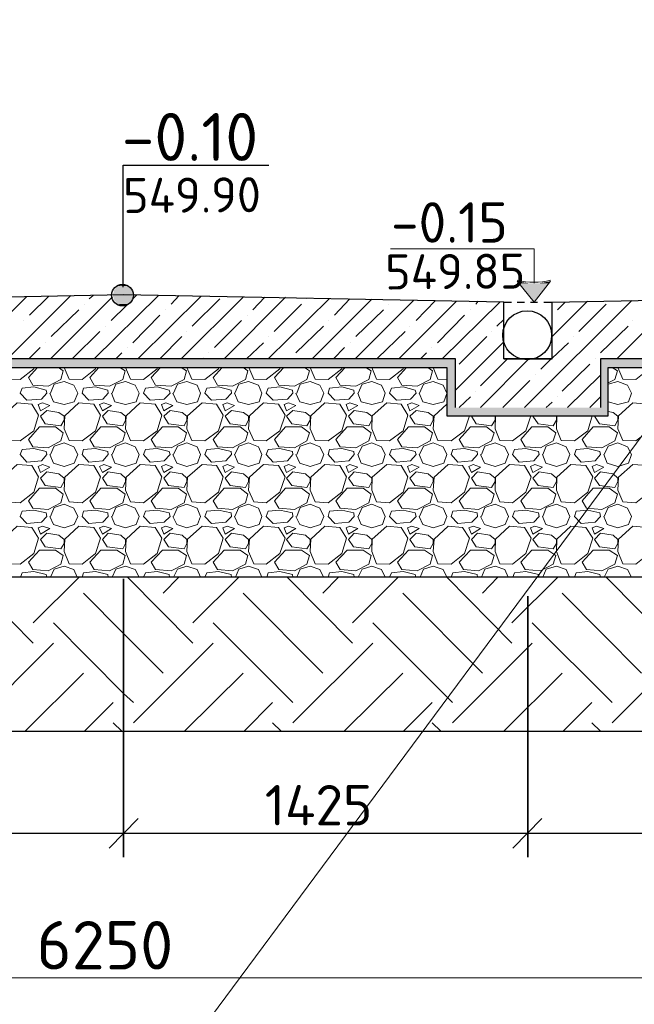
# Model space of a CAD drawing. Header units: millimetres. Extents: x -2765404 to 1548445, y -374876 to 1313256.
# Tile 53 of 77: x 29237 to 33042, y -74366 to -68271. Entities that reach past the tile are written whole.
import ezdxf

# ---------------------------------------------------------------- set-up
doc = ezdxf.new("R2010")
doc.units = ezdxf.units.MM
for name, color, linetype, true_color in [('PDF _.', 7, 'Continuous', 0x259400), ('PDF _PDF _.', 7, 'Continuous', 0xb88800), ('PDF _PDF _0_Ном._пера__4', 7, 'Continuous', 0xb8002c), ('PDF _PDF _EKIPMAN', 7, 'Continuous', 0xdd6c00)]:
    doc.layers.add(name, color=color, linetype=linetype, true_color=true_color)
for name, color, linetype in [('PDF _PDF _0', 7, 'Continuous'), ('PDF _PDF _2D - Общий_Ном._пера__1_Ном._пера__1_Ном._пера__7_Ном._пера__1', 7, 'Continuous'), ('PDF _PDF _nurik', 7, 'Continuous'), ('PDF _PDF _Ось', 5, 'Continuous'), ('PDF _Текст', 7, 'Continuous')]:
    doc.layers.add(name, color=color, linetype=linetype)
doc.styles.add('PDF ISOCPEUR', font='isocpeur.ttf')

msp = doc.modelspace()

# ---------------------------------------------------------------- linework, layer by layer
at = {"layer": 'PDF _.', "color": 7, "lineweight": 18}
for points in [[(29132.3, -70423.3), (29162.2, -70495.2), (29240, -70498.2), (29323.9, -70432.3), (29326.9, -70423.3)], [(29476.5, -70423.3), (29506.5, -70444.3), (29491.5, -70498.2), (29413.7, -70540.1), (29317.9, -70534.1), (29290.9, -70486.2), (29347.8, -70423.3)], [(29512.5, -70423.3), (29542.4, -70495.2), (29623.2, -70498.2), (29707, -70432.3), (29710, -70423.3)], [(29856.7, -70423.3), (29889.7, -70444.3), (29874.7, -70498.2), (29793.9, -70540.1), (29698.1, -70534.1), (29671.1, -70486.2), (29728, -70423.3)], [(29892.7, -70423.3), (29922.6, -70495.2), (30003.4, -70498.2), (30087.2, -70432.3), (30090.2, -70423.3)], [(30236.9, -70423.3), (30269.9, -70444.3), (30254.9, -70498.2), (30174.1, -70540.1), (30078.3, -70534.1), (30051.3, -70486.2), (30108.2, -70423.3)], [(30272.8, -70423.3), (30302.8, -70495.2), (30383.6, -70498.2), (30467.4, -70432.3), (30470.4, -70423.3)], [(30620.1, -70423.3), (30650, -70444.3), (30635.1, -70498.2), (30554.3, -70540.1), (30461.4, -70534.1), (30434.5, -70486.2), (30491.4, -70423.3)], [(30656, -70423.3), (30686, -70495.2), (30763.8, -70498.2), (30847.6, -70432.3), (30850.6, -70423.3)], [(31000.3, -70423.3), (31030.2, -70444.3), (31015.3, -70498.2), (30937.4, -70540.1), (30841.6, -70534.1), (30814.7, -70486.2), (30871.6, -70423.3)], [(31036.2, -70423.3), (31066.2, -70495.2), (31147, -70498.2), (31230.8, -70432.3), (31233.8, -70423.3)], [(31380.5, -70423.3), (31413.4, -70444.3), (31398.5, -70498.2), (31317.6, -70540.1), (31221.8, -70534.1), (31194.9, -70486.2), (31251.8, -70423.3)], [(31416.4, -70423.3), (31446.4, -70495.2), (31527.2, -70498.2), (31611, -70432.3), (31614, -70423.3)], [(31763.7, -70423.3), (31793.6, -70444.3), (31778.7, -70498.2), (31697.8, -70540.1), (31602, -70534.1), (31575.1, -70486.2), (31632, -70423.3)], [(31796.6, -70423.3), (31826.6, -70495.2), (31880.4, -70498.2)], [(32904.3, -70423.3), (32937.2, -70444.3), (32922.2, -70498.2), (32880.3, -70519.1)], [(32940.2, -70423.3), (32970.1, -70495.2), (33051, -70498.2), (33134.8, -70432.3), (33137.8, -70423.3)], [(29428.6, -70582), (29449.6, -70528.1), (29512.5, -70510.1), (29572.3, -70534.1), (29596.3, -70582), (29575.3, -70635.9), (29512.5, -70653.8), (29446.6, -70635.9), (29422.7, -70582)], [(29808.8, -70582), (29832.8, -70528.1), (29892.7, -70510.1), (29952.5, -70534.1), (29976.5, -70582), (29958.5, -70635.9), (29892.7, -70653.8), (29826.8, -70635.9), (29805.8, -70582)], [(30189, -70582), (30213, -70528.1), (30272.8, -70510.1), (30335.7, -70534.1), (30356.7, -70582), (30338.7, -70635.9), (30272.8, -70653.8), (30210, -70635.9), (30186, -70582)], [(30569.2, -70582), (30593.2, -70528.1), (30653, -70510.1), (30715.9, -70534.1), (30736.9, -70582), (30718.9, -70635.9), (30653, -70653.8), (30590.2, -70635.9), (30566.2, -70582)], [(30952.4, -70582), (30973.4, -70528.1), (31036.2, -70510.1), (31096.1, -70534.1), (31120.1, -70582), (31099.1, -70635.9), (31036.2, -70653.8), (30970.4, -70635.9), (30946.4, -70582)], [(31332.6, -70582), (31356.6, -70528.1), (31416.4, -70510.1), (31476.3, -70534.1), (31500.2, -70582), (31482.3, -70635.9), (31416.4, -70653.8), (31350.6, -70635.9), (31329.6, -70582)], [(31712.8, -70582), (31736.7, -70528.1), (31796.6, -70510.1), (31859.5, -70534.1), (31880.4, -70582)], [(32880.3, -70635.9), (32940.2, -70653.8), (33006.1, -70635.9), (33024, -70582), (33000.1, -70534.1), (32940.2, -70510.1), (32880.3, -70528.1)], [(31709.8, -70582), (31733.8, -70635.9), (31796.6, -70653.8), (31862.5, -70635.9), (31880.4, -70585)], [(31880.4, -70650.8), (31802.6, -70722.7), (31796.6, -70803.5), (31826.6, -70875.4), (31907.4, -70878.4), (31991.2, -70815.5), (32021.1, -70722.7)], [(32799.5, -70722.7), (32796.5, -70725.7), (32826.4, -70773.6), (32922.2, -70785.6), (32940.2, -70749.6), (32940.2, -70725.7), (32910.3, -70701.7), (32880.3, -70695.8)], [(32036.1, -70722.7), (32033.1, -70725.7), (32063.1, -70773.6), (32158.8, -70785.6), (32179.8, -70749.6), (32179.8, -70725.7), (32173.8, -70722.7)], [(32182.8, -70722.7), (32179.8, -70803.5), (32209.7, -70875.4), (32287.6, -70878.4), (32371.4, -70815.5), (32401.3, -70722.7)], [(32182.8, -70722.7), (32182.8, -70722.7)], [(32419.3, -70722.7), (32413.3, -70725.7), (32446.2, -70773.6), (32539, -70785.6), (32560, -70749.6), (32560, -70725.7), (32554, -70722.7)], [(32563, -70722.7), (32560, -70803.5), (32589.9, -70875.4), (32670.8, -70878.4), (32754.6, -70815.5), (32781.5, -70722.7)], [(32563, -70722.7), (32563, -70722.7)], [(29428.6, -70962.2), (29449.6, -70911.3), (29512.5, -70890.3), (29572.3, -70914.3), (29596.3, -70962.2), (29575.3, -71016.1), (29512.5, -71037), (29446.6, -71016.1), (29422.7, -70962.2)], [(29808.8, -70962.2), (29832.8, -70911.3), (29892.7, -70890.3), (29952.5, -70914.3), (29976.5, -70962.2), (29958.5, -71016.1), (29892.7, -71037), (29826.8, -71016.1), (29805.8, -70962.2)], [(30189, -70962.2), (30213, -70911.3), (30272.8, -70890.3), (30335.7, -70914.3), (30356.7, -70962.2), (30338.7, -71016.1), (30272.8, -71037), (30210, -71016.1), (30186, -70962.2)], [(30569.2, -70962.2), (30593.2, -70911.3), (30653, -70890.3), (30715.9, -70914.3), (30736.9, -70962.2), (30718.9, -71016.1), (30653, -71037), (30590.2, -71016.1), (30566.2, -70962.2)], [(30952.4, -70962.2), (30973.4, -70911.3), (31036.2, -70890.3), (31096.1, -70914.3), (31120.1, -70962.2), (31099.1, -71016.1), (31036.2, -71037), (30970.4, -71016.1), (30946.4, -70962.2)], [(31332.6, -70962.2), (31356.6, -70911.3), (31416.4, -70890.3), (31476.3, -70914.3), (31500.2, -70962.2), (31482.3, -71016.1), (31416.4, -71037), (31350.6, -71016.1), (31329.6, -70962.2)], [(31712.8, -70962.2), (31736.7, -70911.3), (31796.6, -70890.3), (31859.5, -70914.3), (31880.4, -70962.2), (31862.5, -71016.1), (31796.6, -71037), (31733.8, -71016.1), (31709.8, -70962.2)], [(32096, -70962.2), (32116.9, -70911.3), (32179.8, -70890.3), (32239.7, -70914.3), (32263.6, -70962.2), (32242.7, -71016.1), (32179.8, -71037), (32113.9, -71016.1), (32090, -70962.2)], [(32476.2, -70962.2), (32497.1, -70911.3), (32560, -70890.3), (32619.9, -70914.3), (32643.8, -70962.2), (32622.9, -71016.1), (32560, -71037), (32494.1, -71016.1), (32473.2, -70962.2)], [(32856.4, -70962.2), (32880.3, -70911.3), (32940.2, -70890.3), (33000.1, -70914.3), (33024, -70962.2), (33006.1, -71016.1), (32940.2, -71037), (32874.3, -71016.1), (32853.4, -70962.2)], [(29428.6, -71345.4), (29449.6, -71291.5), (29512.5, -71270.5), (29572.3, -71294.5), (29596.3, -71345.4), (29575.3, -71396.3), (29512.5, -71417.2), (29446.6, -71396.3), (29422.7, -71345.4)], [(29808.8, -71345.4), (29832.8, -71291.5), (29892.7, -71270.5), (29952.5, -71294.5), (29976.5, -71345.4), (29958.5, -71396.3), (29892.7, -71417.2), (29826.8, -71396.3), (29805.8, -71345.4)], [(30189, -71345.4), (30213, -71291.5), (30272.8, -71270.5), (30335.7, -71294.5), (30356.7, -71345.4), (30338.7, -71396.3), (30272.8, -71417.2), (30210, -71396.3), (30186, -71345.4)], [(30569.2, -71345.4), (30593.2, -71291.5), (30653, -71270.5), (30715.9, -71294.5), (30736.9, -71345.4), (30718.9, -71396.3), (30653, -71417.2), (30590.2, -71396.3), (30566.2, -71345.4)], [(30952.4, -71345.4), (30973.4, -71291.5), (31036.2, -71270.5), (31096.1, -71294.5), (31120.1, -71345.4), (31099.1, -71396.3), (31036.2, -71417.2), (30970.4, -71396.3), (30946.4, -71345.4)], [(31332.6, -71345.4), (31356.6, -71291.5), (31416.4, -71270.5), (31476.3, -71294.5), (31500.2, -71345.4), (31482.3, -71396.3), (31416.4, -71417.2), (31350.6, -71396.3), (31329.6, -71345.4)], [(31712.8, -71345.4), (31736.7, -71291.5), (31796.6, -71270.5), (31859.5, -71294.5), (31880.4, -71345.4), (31862.5, -71396.3), (31796.6, -71417.2), (31733.8, -71396.3), (31709.8, -71345.4)], [(32096, -71345.4), (32116.9, -71291.5), (32179.8, -71270.5), (32239.7, -71294.5), (32263.6, -71345.4), (32242.7, -71396.3), (32179.8, -71417.2), (32113.9, -71396.3), (32090, -71345.4)], [(32476.2, -71345.4), (32497.1, -71291.5), (32560, -71270.5), (32619.9, -71294.5), (32643.8, -71345.4), (32622.9, -71396.3), (32560, -71417.2), (32494.1, -71396.3), (32473.2, -71345.4)], [(32856.4, -71345.4), (32880.3, -71291.5), (32940.2, -71270.5), (33000.1, -71294.5), (33024, -71345.4), (33006.1, -71396.3), (32940.2, -71417.2), (32874.3, -71396.3), (32853.4, -71345.4)], [(29428.6, -71722.6), (29449.6, -71671.7), (29512.5, -71653.7), (29572.3, -71674.7), (29593.3, -71722.6)], [(29808.8, -71722.6), (29832.8, -71671.7), (29892.7, -71653.7), (29952.5, -71674.7), (29976.5, -71722.6)], [(30189, -71722.6), (30213, -71671.7), (30272.8, -71653.7), (30335.7, -71674.7), (30356.7, -71722.6)], [(30572.2, -71722.6), (30593.2, -71671.7), (30653, -71653.7), (30715.9, -71674.7), (30736.9, -71722.6)], [(30952.4, -71722.6), (30973.4, -71671.7), (31036.2, -71653.7), (31096.1, -71674.7), (31117.1, -71722.6)], [(31332.6, -71722.6), (31356.6, -71671.7), (31416.4, -71653.7), (31476.3, -71674.7), (31500.2, -71722.6)], [(31715.8, -71722.6), (31736.7, -71671.7), (31796.6, -71653.7), (31859.5, -71674.7), (31880.4, -71722.6)], [(32096, -71722.6), (32116.9, -71671.7), (32179.8, -71653.7), (32239.7, -71674.7), (32260.6, -71722.6)], [(32476.2, -71722.6), (32497.1, -71671.7), (32560, -71653.7), (32619.9, -71674.7), (32640.8, -71722.6)], [(32856.4, -71722.6), (32880.3, -71671.7), (32940.2, -71653.7), (33000.1, -71674.7), (33024, -71722.6)], [(29243, -71722.6), (29252, -71695.6), (29323.9, -71686.7), (29401.7, -71704.6), (29404.7, -71722.6)], [(29623.2, -71722.6), (29632.2, -71695.6), (29707, -71686.7), (29781.9, -71704.6), (29784.9, -71722.6)], [(30003.4, -71722.6), (30015.4, -71695.6), (30087.2, -71686.7), (30162.1, -71704.6), (30165.1, -71722.6)], [(30383.6, -71722.6), (30395.6, -71695.6), (30467.4, -71686.7), (30545.3, -71704.6), (30548.3, -71722.6)], [(30766.8, -71722.6), (30775.8, -71695.6), (30847.6, -71686.7), (30925.5, -71704.6), (30928.5, -71722.6)], [(31147, -71722.6), (31156, -71695.6), (31230.8, -71686.7), (31305.7, -71704.6), (31308.7, -71722.6)], [(31527.2, -71722.6), (31539.2, -71695.6), (31611, -71686.7), (31685.9, -71704.6), (31688.8, -71722.6)], [(31907.4, -71722.6), (31919.4, -71695.6), (31991.2, -71686.7), (32069, -71704.6), (32072, -71722.6)], [(32290.6, -71722.6), (32299.5, -71695.6), (32371.4, -71686.7), (32449.2, -71704.6), (32452.2, -71722.6)], [(32670.8, -71722.6), (32682.7, -71695.6), (32754.6, -71686.7), (32829.4, -71704.6), (32832.4, -71722.6)]]:
    msp.add_lwpolyline(points, dxfattribs=at)
for points in [[(29252, -70552.1), (29323.9, -70543.1), (29401.7, -70564), (29404.7, -70582), (29371.8, -70620.9), (29282, -70626.9), (29240, -70582)], [(29632.2, -70552.1), (29707, -70543.1), (29781.9, -70564), (29784.9, -70582), (29752, -70620.9), (29665.1, -70626.9), (29623.2, -70582)], [(30015.4, -70552.1), (30087.2, -70543.1), (30162.1, -70564), (30168.1, -70582), (30132.1, -70620.9), (30045.3, -70626.9), (30003.4, -70582)], [(30395.6, -70552.1), (30467.4, -70543.1), (30545.3, -70564), (30548.3, -70582), (30512.3, -70620.9), (30425.5, -70626.9), (30383.6, -70582)], [(30775.8, -70552.1), (30847.6, -70543.1), (30925.5, -70564), (30928.5, -70582), (30895.5, -70620.9), (30805.7, -70626.9), (30763.8, -70582)], [(31156, -70552.1), (31230.8, -70543.1), (31305.7, -70564), (31308.7, -70582), (31275.7, -70620.9), (31188.9, -70626.9), (31147, -70582)], [(31539.2, -70552.1), (31611, -70543.1), (31685.9, -70564), (31691.8, -70582), (31655.9, -70620.9), (31569.1, -70626.9), (31527.2, -70582)], [(29135.3, -70722.7), (29129.3, -70803.5), (29162.2, -70875.4), (29240, -70878.4), (29323.9, -70815.5), (29353.8, -70719.7), (29311.9, -70650.8), (29222.1, -70641.9)], [(29377.7, -70641.9), (29350.8, -70653.8), (29365.8, -70692.8), (29422.7, -70659.8)], [(29515.5, -70722.7), (29512.5, -70803.5), (29542.4, -70875.4), (29623.2, -70878.4), (29707, -70815.5), (29737, -70719.7), (29695.1, -70650.8), (29602.3, -70641.9)], [(29757.9, -70641.9), (29731, -70653.8), (29749, -70692.8), (29805.8, -70659.8)], [(29895.6, -70722.7), (29892.7, -70803.5), (29922.6, -70875.4), (30003.4, -70878.4), (30087.2, -70815.5), (30117.2, -70719.7), (30075.3, -70650.8), (29982.5, -70641.9)], [(30141.1, -70641.9), (30114.2, -70653.8), (30129.2, -70692.8), (30186, -70659.8)], [(30275.8, -70722.7), (30272.8, -70803.5), (30302.8, -70875.4), (30383.6, -70878.4), (30467.4, -70815.5), (30497.4, -70719.7), (30455.5, -70650.8), (30365.7, -70641.9)], [(30521.3, -70641.9), (30494.4, -70653.8), (30509.3, -70692.8), (30566.2, -70659.8)], [(30659, -70722.7), (30653, -70803.5), (30686, -70875.4), (30763.8, -70878.4), (30847.6, -70815.5), (30880.6, -70719.7), (30838.6, -70650.8), (30745.8, -70641.9)], [(30901.5, -70641.9), (30874.6, -70653.8), (30889.5, -70692.8), (30946.4, -70659.8)], [(31039.2, -70722.7), (31036.2, -70803.5), (31066.2, -70875.4), (31147, -70878.4), (31230.8, -70815.5), (31260.8, -70719.7), (31218.8, -70650.8), (31126, -70641.9)], [(31281.7, -70641.9), (31257.8, -70653.8), (31272.7, -70692.8), (31329.6, -70659.8)], [(31419.4, -70722.7), (31416.4, -70803.5), (31446.4, -70875.4), (31527.2, -70878.4), (31611, -70815.5), (31640.9, -70719.7), (31599, -70650.8), (31509.2, -70641.9)], [(31664.9, -70641.9), (31638, -70653.8), (31652.9, -70692.8), (31709.8, -70659.8)], [(32943.2, -70722.7), (32940.2, -70803.5), (32970.1, -70875.4), (33051, -70878.4), (33134.8, -70815.5), (33164.7, -70719.7), (33122.8, -70650.8), (33033, -70641.9)], [(29512.5, -70725.7), (29479.5, -70701.7), (29404.7, -70689.8), (29365.8, -70725.7), (29395.7, -70773.6), (29491.5, -70785.6), (29512.5, -70749.6)], [(29892.7, -70725.7), (29862.7, -70701.7), (29784.9, -70689.8), (29749, -70725.7), (29778.9, -70773.6), (29874.7, -70785.6), (29892.7, -70749.6)], [(30272.8, -70725.7), (30242.9, -70701.7), (30168.1, -70689.8), (30129.2, -70725.7), (30159.1, -70773.6), (30254.9, -70785.6), (30272.8, -70749.6)], [(30653, -70725.7), (30623.1, -70701.7), (30548.3, -70689.8), (30509.3, -70725.7), (30539.3, -70773.6), (30635.1, -70785.6), (30653, -70749.6)], [(31036.2, -70725.7), (31006.3, -70701.7), (30928.5, -70689.8), (30889.5, -70725.7), (30922.5, -70773.6), (31015.3, -70785.6), (31036.2, -70749.6)], [(31416.4, -70725.7), (31386.5, -70701.7), (31308.7, -70689.8), (31272.7, -70725.7), (31302.7, -70773.6), (31398.5, -70785.6), (31416.4, -70749.6)], [(31796.6, -70725.7), (31766.7, -70701.7), (31691.8, -70689.8), (31652.9, -70725.7), (31682.9, -70773.6), (31778.7, -70785.6), (31796.6, -70749.6)], [(29317.9, -70914.3), (29290.9, -70869.4), (29359.8, -70791.5), (29458.6, -70791.5), (29506.5, -70827.5), (29491.5, -70878.4), (29413.7, -70920.3)], [(29698.1, -70914.3), (29671.1, -70869.4), (29740, -70791.5), (29838.8, -70791.5), (29889.7, -70827.5), (29874.7, -70878.4), (29793.9, -70920.3)], [(30078.3, -70914.3), (30051.3, -70869.4), (30120.2, -70791.5), (30219, -70791.5), (30269.9, -70827.5), (30254.9, -70878.4), (30174.1, -70920.3)], [(30461.4, -70914.3), (30434.5, -70869.4), (30503.4, -70791.5), (30602.2, -70791.5), (30650, -70827.5), (30635.1, -70878.4), (30554.3, -70920.3)], [(30841.6, -70914.3), (30814.7, -70869.4), (30883.6, -70791.5), (30982.3, -70791.5), (31030.2, -70827.5), (31015.3, -70878.4), (30937.4, -70920.3)], [(31221.8, -70914.3), (31194.9, -70869.4), (31263.7, -70791.5), (31362.5, -70791.5), (31413.4, -70827.5), (31398.5, -70878.4), (31317.6, -70920.3)], [(31602, -70914.3), (31575.1, -70869.4), (31643.9, -70791.5), (31742.7, -70791.5), (31793.6, -70827.5), (31778.7, -70878.4), (31697.8, -70920.3)], [(31985.2, -70914.3), (31958.3, -70869.4), (32027.1, -70791.5), (32125.9, -70791.5), (32173.8, -70827.5), (32158.8, -70878.4), (32078, -70920.3)], [(32365.4, -70914.3), (32338.5, -70869.4), (32407.3, -70791.5), (32506.1, -70791.5), (32557, -70827.5), (32539, -70878.4), (32461.2, -70920.3)], [(32745.6, -70914.3), (32718.7, -70869.4), (32787.5, -70791.5), (32886.3, -70791.5), (32937.2, -70827.5), (32922.2, -70878.4), (32841.4, -70920.3)], [(29252, -70932.3), (29323.9, -70926.3), (29401.7, -70944.2), (29404.7, -70962.2), (29371.8, -71001.1), (29282, -71010.1), (29240, -70962.2)], [(29632.2, -70932.3), (29707, -70926.3), (29781.9, -70944.2), (29784.9, -70962.2), (29752, -71001.1), (29665.1, -71010.1), (29623.2, -70962.2)], [(30015.4, -70932.3), (30087.2, -70926.3), (30162.1, -70944.2), (30168.1, -70962.2), (30132.1, -71001.1), (30045.3, -71010.1), (30003.4, -70962.2)], [(30395.6, -70932.3), (30467.4, -70926.3), (30545.3, -70944.2), (30548.3, -70962.2), (30512.3, -71001.1), (30425.5, -71010.1), (30383.6, -70962.2)], [(30775.8, -70932.3), (30847.6, -70926.3), (30925.5, -70944.2), (30928.5, -70962.2), (30895.5, -71001.1), (30805.7, -71010.1), (30763.8, -70962.2)], [(31156, -70932.3), (31230.8, -70926.3), (31305.7, -70944.2), (31308.7, -70962.2), (31275.7, -71001.1), (31188.9, -71010.1), (31147, -70962.2)], [(31539.2, -70932.3), (31611, -70926.3), (31685.9, -70944.2), (31691.8, -70962.2), (31655.9, -71001.1), (31569.1, -71010.1), (31527.2, -70962.2)], [(31919.4, -70932.3), (31991.2, -70926.3), (32069, -70944.2), (32072, -70962.2), (32036.1, -71001.1), (31949.3, -71010.1), (31907.4, -70962.2)], [(32299.5, -70932.3), (32371.4, -70926.3), (32449.2, -70944.2), (32452.2, -70962.2), (32419.3, -71001.1), (32329.5, -71010.1), (32287.6, -70962.2)], [(32682.7, -70932.3), (32754.6, -70926.3), (32829.4, -70944.2), (32832.4, -70962.2), (32799.5, -71001.1), (32712.7, -71010.1), (32670.8, -70962.2)], [(29135.3, -71102.9), (29129.3, -71183.7), (29162.2, -71255.6), (29240, -71261.6), (29323.9, -71195.7), (29353.8, -71099.9), (29311.9, -71031), (29222.1, -71025.1)], [(29377.7, -71025.1), (29350.8, -71037), (29365.8, -71073), (29422.7, -71040)], [(29515.5, -71102.9), (29512.5, -71183.7), (29542.4, -71255.6), (29623.2, -71261.6), (29707, -71195.7), (29737, -71099.9), (29695.1, -71031), (29602.3, -71025.1)], [(29757.9, -71025.1), (29731, -71037), (29749, -71073), (29805.8, -71040)], [(29895.6, -71102.9), (29892.7, -71183.7), (29922.6, -71255.6), (30003.4, -71261.6), (30087.2, -71195.7), (30117.2, -71099.9), (30075.3, -71031), (29982.5, -71025.1)], [(30141.1, -71025.1), (30114.2, -71037), (30129.2, -71073), (30186, -71040)], [(30275.8, -71102.9), (30272.8, -71183.7), (30302.8, -71255.6), (30383.6, -71261.6), (30467.4, -71195.7), (30497.4, -71099.9), (30455.5, -71031), (30365.7, -71025.1)], [(30521.3, -71025.1), (30494.4, -71037), (30509.3, -71073), (30566.2, -71040)], [(30659, -71102.9), (30653, -71183.7), (30686, -71255.6), (30763.8, -71261.6), (30847.6, -71195.7), (30880.6, -71099.9), (30838.6, -71031), (30745.8, -71025.1)], [(30901.5, -71025.1), (30874.6, -71037), (30889.5, -71073), (30946.4, -71040)], [(31039.2, -71102.9), (31036.2, -71183.7), (31066.2, -71255.6), (31147, -71261.6), (31230.8, -71195.7), (31260.8, -71099.9), (31218.8, -71031), (31126, -71025.1)], [(31281.7, -71025.1), (31257.8, -71037), (31272.7, -71073), (31329.6, -71040)], [(31419.4, -71102.9), (31416.4, -71183.7), (31446.4, -71255.6), (31527.2, -71261.6), (31611, -71195.7), (31640.9, -71099.9), (31599, -71031), (31509.2, -71025.1)], [(31664.9, -71025.1), (31638, -71037), (31652.9, -71073), (31709.8, -71040)], [(31802.6, -71102.9), (31796.6, -71183.7), (31826.6, -71255.6), (31907.4, -71261.6), (31991.2, -71195.7), (32021.1, -71099.9), (31979.2, -71031), (31889.4, -71025.1)], [(32045.1, -71025.1), (32018.1, -71037), (32033.1, -71073), (32090, -71040)], [(32182.8, -71102.9), (32179.8, -71183.7), (32209.7, -71255.6), (32287.6, -71261.6), (32371.4, -71195.7), (32404.3, -71099.9), (32362.4, -71031), (32269.6, -71025.1)], [(32425.3, -71025.1), (32398.3, -71037), (32413.3, -71073), (32473.2, -71040)], [(32563, -71102.9), (32560, -71183.7), (32589.9, -71255.6), (32670.8, -71261.6), (32754.6, -71195.7), (32784.5, -71099.9), (32742.6, -71031), (32649.8, -71025.1)], [(32808.5, -71025.1), (32781.5, -71037), (32796.5, -71073), (32853.4, -71040)], [(32943.2, -71102.9), (32940.2, -71183.7), (32970.1, -71255.6), (33051, -71261.6), (33134.8, -71195.7), (33164.7, -71099.9), (33122.8, -71031), (33033, -71025.1)], [(29512.5, -71108.9), (29479.5, -71081.9), (29404.7, -71070), (29365.8, -71108.9), (29395.7, -71153.8), (29491.5, -71165.8), (29512.5, -71129.8)], [(29892.7, -71108.9), (29862.7, -71081.9), (29784.9, -71070), (29749, -71108.9), (29778.9, -71153.8), (29874.7, -71165.8), (29892.7, -71129.8)], [(30272.8, -71108.9), (30242.9, -71081.9), (30168.1, -71070), (30129.2, -71108.9), (30159.1, -71153.8), (30254.9, -71165.8), (30272.8, -71129.8)], [(30653, -71108.9), (30623.1, -71081.9), (30548.3, -71070), (30509.3, -71108.9), (30539.3, -71153.8), (30635.1, -71165.8), (30653, -71129.8)], [(31036.2, -71108.9), (31006.3, -71081.9), (30928.5, -71070), (30889.5, -71108.9), (30922.5, -71153.8), (31015.3, -71165.8), (31036.2, -71129.8)], [(31416.4, -71108.9), (31386.5, -71081.9), (31308.7, -71070), (31272.7, -71108.9), (31302.7, -71153.8), (31398.5, -71165.8), (31416.4, -71129.8)], [(31796.6, -71108.9), (31766.7, -71081.9), (31691.8, -71070), (31652.9, -71108.9), (31682.9, -71153.8), (31778.7, -71165.8), (31796.6, -71129.8)], [(32179.8, -71108.9), (32146.9, -71081.9), (32072, -71070), (32033.1, -71108.9), (32063.1, -71153.8), (32158.8, -71165.8), (32179.8, -71129.8)], [(32560, -71108.9), (32530.1, -71081.9), (32452.2, -71070), (32413.3, -71108.9), (32446.2, -71153.8), (32539, -71165.8), (32560, -71129.8)], [(32940.2, -71108.9), (32910.3, -71081.9), (32832.4, -71070), (32796.5, -71108.9), (32826.4, -71153.8), (32922.2, -71165.8), (32940.2, -71129.8)], [(29317.9, -71294.5), (29290.9, -71249.6), (29359.8, -71171.7), (29458.6, -71171.7), (29506.5, -71207.7), (29491.5, -71261.6), (29413.7, -71303.5)], [(29698.1, -71294.5), (29671.1, -71249.6), (29740, -71171.7), (29838.8, -71171.7), (29889.7, -71207.7), (29874.7, -71261.6), (29793.9, -71303.5)], [(30078.3, -71294.5), (30051.3, -71249.6), (30120.2, -71171.7), (30219, -71171.7), (30269.9, -71207.7), (30254.9, -71261.6), (30174.1, -71303.5)], [(30461.4, -71294.5), (30434.5, -71249.6), (30503.4, -71171.7), (30602.2, -71171.7), (30650, -71207.7), (30635.1, -71261.6), (30554.3, -71303.5)], [(30841.6, -71294.5), (30814.7, -71249.6), (30883.6, -71171.7), (30982.3, -71171.7), (31030.2, -71207.7), (31015.3, -71261.6), (30937.4, -71303.5)], [(31221.8, -71294.5), (31194.9, -71249.6), (31263.7, -71171.7), (31362.5, -71171.7), (31413.4, -71207.7), (31398.5, -71261.6), (31317.6, -71303.5)], [(31602, -71294.5), (31575.1, -71249.6), (31643.9, -71171.7), (31742.7, -71171.7), (31793.6, -71207.7), (31778.7, -71261.6), (31697.8, -71303.5)], [(31985.2, -71294.5), (31958.3, -71249.6), (32027.1, -71171.7), (32125.9, -71171.7), (32173.8, -71207.7), (32158.8, -71261.6), (32078, -71303.5)], [(32365.4, -71294.5), (32338.5, -71249.6), (32407.3, -71171.7), (32506.1, -71171.7), (32557, -71207.7), (32539, -71261.6), (32461.2, -71303.5)], [(32745.6, -71294.5), (32718.7, -71249.6), (32787.5, -71171.7), (32886.3, -71171.7), (32937.2, -71207.7), (32922.2, -71261.6), (32841.4, -71303.5)], [(29252, -71312.4), (29323.9, -71306.5), (29401.7, -71324.4), (29404.7, -71345.4), (29371.8, -71381.3), (29282, -71390.3), (29240, -71345.4)], [(29632.2, -71312.4), (29707, -71306.5), (29781.9, -71324.4), (29784.9, -71345.4), (29752, -71381.3), (29665.1, -71390.3), (29623.2, -71345.4)], [(30015.4, -71312.4), (30087.2, -71306.5), (30162.1, -71324.4), (30168.1, -71345.4), (30132.1, -71381.3), (30045.3, -71390.3), (30003.4, -71345.4)], [(30395.6, -71312.4), (30467.4, -71306.5), (30545.3, -71324.4), (30548.3, -71345.4), (30512.3, -71381.3), (30425.5, -71390.3), (30383.6, -71345.4)], [(30775.8, -71312.4), (30847.6, -71306.5), (30925.5, -71324.4), (30928.5, -71345.4), (30895.5, -71381.3), (30805.7, -71390.3), (30763.8, -71345.4)], [(31156, -71312.4), (31230.8, -71306.5), (31305.7, -71324.4), (31308.7, -71345.4), (31275.7, -71381.3), (31188.9, -71390.3), (31147, -71345.4)], [(31539.2, -71312.4), (31611, -71306.5), (31685.9, -71324.4), (31691.8, -71345.4), (31655.9, -71381.3), (31569.1, -71390.3), (31527.2, -71345.4)], [(31919.4, -71312.4), (31991.2, -71306.5), (32069, -71324.4), (32072, -71345.4), (32036.1, -71381.3), (31949.3, -71390.3), (31907.4, -71345.4)], [(32299.5, -71312.4), (32371.4, -71306.5), (32449.2, -71324.4), (32452.2, -71345.4), (32419.3, -71381.3), (32329.5, -71390.3), (32287.6, -71345.4)], [(32682.7, -71312.4), (32754.6, -71306.5), (32829.4, -71324.4), (32832.4, -71345.4), (32799.5, -71381.3), (32712.7, -71390.3), (32670.8, -71345.4)], [(29135.3, -71486.1), (29129.3, -71563.9), (29162.2, -71638.8), (29240, -71641.7), (29323.9, -71575.9), (29353.8, -71480.1), (29311.9, -71414.2), (29222.1, -71405.2)], [(29377.7, -71405.2), (29350.8, -71417.2), (29365.8, -71456.1), (29422.7, -71420.2)], [(29515.5, -71486.1), (29512.5, -71563.9), (29542.4, -71638.8), (29623.2, -71641.7), (29707, -71575.9), (29737, -71480.1), (29695.1, -71414.2), (29602.3, -71405.2)], [(29757.9, -71405.2), (29731, -71417.2), (29749, -71456.1), (29805.8, -71420.2)], [(29895.6, -71486.1), (29892.7, -71563.9), (29922.6, -71638.8), (30003.4, -71641.7), (30087.2, -71575.9), (30117.2, -71480.1), (30075.3, -71414.2), (29982.5, -71405.2)], [(30141.1, -71405.2), (30114.2, -71417.2), (30129.2, -71456.1), (30186, -71420.2)], [(30275.8, -71486.1), (30272.8, -71563.9), (30302.8, -71638.8), (30383.6, -71641.7), (30467.4, -71575.9), (30497.4, -71480.1), (30455.5, -71414.2), (30365.7, -71405.2)], [(30521.3, -71405.2), (30494.4, -71417.2), (30509.3, -71456.1), (30566.2, -71420.2)], [(30659, -71486.1), (30653, -71563.9), (30686, -71638.8), (30763.8, -71641.7), (30847.6, -71575.9), (30880.6, -71480.1), (30838.6, -71414.2), (30745.8, -71405.2)], [(30901.5, -71405.2), (30874.6, -71417.2), (30889.5, -71456.1), (30946.4, -71420.2)], [(31039.2, -71486.1), (31036.2, -71563.9), (31066.2, -71638.8), (31147, -71641.7), (31230.8, -71575.9), (31260.8, -71480.1), (31218.8, -71414.2), (31126, -71405.2)], [(31281.7, -71405.2), (31257.8, -71417.2), (31272.7, -71456.1), (31329.6, -71420.2)], [(31419.4, -71486.1), (31416.4, -71563.9), (31446.4, -71638.8), (31527.2, -71641.7), (31611, -71575.9), (31640.9, -71480.1), (31599, -71414.2), (31509.2, -71405.2)], [(31664.9, -71405.2), (31638, -71417.2), (31652.9, -71456.1), (31709.8, -71420.2)], [(31802.6, -71486.1), (31796.6, -71563.9), (31826.6, -71638.8), (31907.4, -71641.7), (31991.2, -71575.9), (32021.1, -71480.1), (31979.2, -71414.2), (31889.4, -71405.2)], [(32045.1, -71405.2), (32018.1, -71417.2), (32033.1, -71456.1), (32090, -71420.2)], [(32182.8, -71486.1), (32179.8, -71563.9), (32209.7, -71638.8), (32287.6, -71641.7), (32371.4, -71575.9), (32404.3, -71480.1), (32362.4, -71414.2), (32269.6, -71405.2)], [(32425.3, -71405.2), (32398.3, -71417.2), (32413.3, -71456.1), (32473.2, -71420.2)], [(32563, -71486.1), (32560, -71563.9), (32589.9, -71638.8), (32670.8, -71641.7), (32754.6, -71575.9), (32784.5, -71480.1), (32742.6, -71414.2), (32649.8, -71405.2)], [(32808.5, -71405.2), (32781.5, -71417.2), (32796.5, -71456.1), (32853.4, -71420.2)], [(32943.2, -71486.1), (32940.2, -71563.9), (32970.1, -71638.8), (33051, -71641.7), (33134.8, -71575.9), (33164.7, -71480.1), (33122.8, -71414.2), (33033, -71405.2)], [(29512.5, -71489.1), (29479.5, -71462.1), (29404.7, -71450.2), (29365.8, -71489.1), (29395.7, -71534), (29491.5, -71545.9), (29512.5, -71513)], [(29892.7, -71489.1), (29862.7, -71462.1), (29784.9, -71450.2), (29749, -71489.1), (29778.9, -71534), (29874.7, -71545.9), (29892.7, -71513)], [(30272.8, -71489.1), (30242.9, -71462.1), (30168.1, -71450.2), (30129.2, -71489.1), (30159.1, -71534), (30254.9, -71545.9), (30272.8, -71513)], [(30653, -71489.1), (30623.1, -71462.1), (30548.3, -71450.2), (30509.3, -71489.1), (30539.3, -71534), (30635.1, -71545.9), (30653, -71513)], [(31036.2, -71489.1), (31006.3, -71462.1), (30928.5, -71450.2), (30889.5, -71489.1), (30922.5, -71534), (31015.3, -71545.9), (31036.2, -71513)], [(31416.4, -71489.1), (31386.5, -71462.1), (31308.7, -71450.2), (31272.7, -71489.1), (31302.7, -71534), (31398.5, -71545.9), (31416.4, -71513)], [(31796.6, -71489.1), (31766.7, -71462.1), (31691.8, -71450.2), (31652.9, -71489.1), (31682.9, -71534), (31778.7, -71545.9), (31796.6, -71513)], [(32179.8, -71489.1), (32146.9, -71462.1), (32072, -71450.2), (32033.1, -71489.1), (32063.1, -71534), (32158.8, -71545.9), (32179.8, -71513)], [(32560, -71489.1), (32530.1, -71462.1), (32452.2, -71450.2), (32413.3, -71489.1), (32446.2, -71534), (32539, -71545.9), (32560, -71513)], [(32940.2, -71489.1), (32910.3, -71462.1), (32832.4, -71450.2), (32796.5, -71489.1), (32826.4, -71534), (32922.2, -71545.9), (32940.2, -71513)], [(29317.9, -71674.7), (29290.9, -71629.8), (29359.8, -71554.9), (29458.6, -71554.9), (29506.5, -71587.9), (29491.5, -71641.7), (29413.7, -71683.7)], [(29698.1, -71674.7), (29671.1, -71629.8), (29740, -71554.9), (29838.8, -71554.9), (29889.7, -71587.9), (29874.7, -71641.7), (29793.9, -71683.7)], [(30078.3, -71674.7), (30051.3, -71629.8), (30120.2, -71554.9), (30219, -71554.9), (30269.9, -71587.9), (30254.9, -71641.7), (30174.1, -71683.7)], [(30461.4, -71674.7), (30434.5, -71629.8), (30503.4, -71554.9), (30602.2, -71554.9), (30650, -71587.9), (30635.1, -71641.7), (30554.3, -71683.7)], [(30841.6, -71674.7), (30814.7, -71629.8), (30883.6, -71554.9), (30982.3, -71554.9), (31030.2, -71587.9), (31015.3, -71641.7), (30937.4, -71683.7)], [(31221.8, -71674.7), (31194.9, -71629.8), (31263.7, -71554.9), (31362.5, -71554.9), (31413.4, -71587.9), (31398.5, -71641.7), (31317.6, -71683.7)], [(31602, -71674.7), (31575.1, -71629.8), (31643.9, -71554.9), (31742.7, -71554.9), (31793.6, -71587.9), (31778.7, -71641.7), (31697.8, -71683.7)], [(31985.2, -71674.7), (31958.3, -71629.8), (32027.1, -71554.9), (32125.9, -71554.9), (32173.8, -71587.9), (32158.8, -71641.7), (32078, -71683.7)], [(32365.4, -71674.7), (32338.5, -71629.8), (32407.3, -71554.9), (32506.1, -71554.9), (32557, -71587.9), (32539, -71641.7), (32461.2, -71683.7)], [(32745.6, -71674.7), (32718.7, -71629.8), (32787.5, -71554.9), (32886.3, -71554.9), (32937.2, -71587.9), (32922.2, -71641.7), (32841.4, -71683.7)]]:
    msp.add_lwpolyline(points, close=True, dxfattribs=at)
at = {"layer": 'PDF _.', "color": 7, "transparency": 33554559}
for points in [[(31934.3, -70369.4), (27833, -70369.4), (31934.3, -70423.3)], [(27833, -70369.4), (31934.3, -70423.3), (27833, -70423.3)], [(37331.9, -70369.4), (32832.4, -70369.4), (37331.9, -70423.3)], [(32832.4, -70369.4), (37331.9, -70423.3), (32832.4, -70423.3)], [(31934.3, -70423.3), (31880.4, -70423.3), (31934.3, -70671.8)], [(31880.4, -70423.3), (31934.3, -70671.8), (31880.4, -70671.8)], [(32880.3, -70423.3), (32832.4, -70423.3), (32880.3, -70671.8)], [(32832.4, -70423.3), (32880.3, -70671.8), (32832.4, -70671.8)], [(32880.3, -70671.8), (31880.4, -70671.8), (32880.3, -70722.7)], [(31880.4, -70671.8), (32880.3, -70722.7), (31880.4, -70722.7)]]:
    msp.add_solid(points, dxfattribs=at)
at = {"layer": 'PDF _PDF _.', "lineweight": 25}
for points in [[(29320.9, -72129.7), (28916.7, -71722.6)], [(29320.9, -72004), (29605.3, -71722.6)], [(30308.8, -72129.7), (29904.6, -71722.6)], [(30126.2, -71821.4), (30222, -71722.6)], [(30308.8, -72004), (30593.2, -71722.6)], [(31296.7, -72129.7), (30892.5, -71722.6)], [(31114.1, -71821.4), (31209.9, -71722.6)], [(31296.7, -72004), (31581.1, -71722.6)], [(32284.6, -72129.7), (31880.4, -71722.6)], [(32102, -71821.4), (32197.8, -71722.6)], [(32284.6, -72004), (32569, -71722.6)], [(33272.5, -72129.7), (32868.3, -71722.6)], [(30126.2, -72315.3), (29880.7, -72069.8), (29632.2, -71821.4)], [(31114.1, -72315.3), (30620.1, -71821.4)], [(32102, -72315.3), (31608, -71821.4)], [(33086.9, -72315.3), (32595.9, -71821.4)], [(29940.6, -72497.9), (29880.7, -72441.1), (29446.6, -72004)], [(30928.5, -72497.9), (30434.5, -72004)], [(31916.4, -72497.9), (31422.4, -72004)], [(32904.3, -72497.9), (32410.3, -72004)], [(28952.6, -72623.7), (29446.6, -72129.7)], [(29940.6, -72623.7), (30434.5, -72129.7)], [(30928.5, -72623.7), (31422.4, -72129.7)], [(31916.4, -72623.7), (32410.3, -72129.7)], [(32904.3, -72623.7), (33398.2, -72129.7)], [(29270, -72674.6), (29632.2, -72315.3)], [(30257.9, -72674.6), (30620.1, -72315.3)], [(31245.8, -72674.6), (31608, -72315.3)], [(32233.7, -72674.6), (32595.9, -72315.3)], [(29638.2, -72674.6), (29814.8, -72497.9)], [(30626.1, -72674.6), (30802.7, -72497.9)], [(31614, -72674.6), (31790.6, -72497.9)], [(32601.9, -72674.6), (32778.5, -72497.9)], [(29868.7, -72674.6), (29814.8, -72623.7)], [(30856.6, -72674.6), (30802.7, -72623.7)], [(31844.5, -72674.6), (31790.6, -72623.7)], [(32832.4, -72674.6), (32778.5, -72623.7)]]:
    msp.add_lwpolyline(points, dxfattribs=at)
at = {"layer": 'PDF _PDF _.', "color": 7, "transparency": 33554559}
for points in [[(29880.7, -69908.4), (29886.7, -69914.4), (29868.7, -69914.4)], [(29817.8, -69962.3), (29940.6, -69971.3), (29811.8, -69971.3)], [(29940.6, -69971.3), (29811.8, -69971.3), (29940.6, -69977.3)], [(29811.8, -69971.3), (29940.6, -69977.3), (29811.8, -69977.3)], [(29820.8, -69947.3), (29937.6, -69953.3), (29817.8, -69953.3)], [(29937.6, -69953.3), (29817.8, -69953.3), (29940.6, -69959.3)], [(29817.8, -69953.3), (29940.6, -69959.3), (29817.8, -69959.3)], [(29940.6, -69959.3), (29817.8, -69959.3), (29940.6, -69962.3)], [(29817.8, -69959.3), (29940.6, -69962.3), (29817.8, -69962.3)], [(29940.6, -69962.3), (29817.8, -69962.3), (29940.6, -69971.3)], [(29823.8, -69941.4), (29934.6, -69947.3), (29820.8, -69947.3)], [(29934.6, -69947.3), (29820.8, -69947.3), (29937.6, -69953.3)], [(29829.8, -69938.4), (29934.6, -69941.4), (29823.8, -69941.4)], [(29934.6, -69941.4), (29823.8, -69941.4), (29934.6, -69947.3)], [(29832.8, -69929.4), (29928.6, -69938.4), (29829.8, -69938.4)], [(29928.6, -69938.4), (29829.8, -69938.4), (29934.6, -69941.4)], [(29835.8, -69926.4), (29925.6, -69929.4), (29832.8, -69929.4)], [(29925.6, -69929.4), (29832.8, -69929.4), (29928.6, -69938.4)], [(29841.8, -69920.4), (29922.6, -69926.4), (29835.8, -69926.4)], [(29922.6, -69926.4), (29835.8, -69926.4), (29925.6, -69929.4)], [(29844.8, -69920.4), (29916.6, -69920.4), (29841.8, -69920.4)], [(29916.6, -69920.4), (29841.8, -69920.4), (29922.6, -69926.4)], [(29853.7, -69917.4), (29910.6, -69920.4), (29844.8, -69920.4)], [(29910.6, -69920.4), (29844.8, -69920.4), (29916.6, -69920.4)], [(29856.7, -69914.4), (29904.6, -69917.4), (29853.7, -69917.4)], [(29904.6, -69917.4), (29853.7, -69917.4), (29910.6, -69920.4)], [(29865.7, -69914.4), (29898.6, -69914.4), (29856.7, -69914.4)], [(29898.6, -69914.4), (29856.7, -69914.4), (29904.6, -69917.4)], [(29868.7, -69914.4), (29892.7, -69914.4), (29865.7, -69914.4)], [(29892.7, -69914.4), (29865.7, -69914.4), (29898.6, -69914.4)], [(29886.7, -69914.4), (29868.7, -69914.4), (29892.7, -69914.4)], [(29940.6, -69977.3), (29811.8, -69977.3), (29940.6, -69983.3)], [(29811.8, -69977.3), (29940.6, -69983.3), (29811.8, -69983.3)], [(29940.6, -69983.3), (29811.8, -69983.3), (29940.6, -69989.3)], [(29811.8, -69983.3), (29940.6, -69989.3), (29817.8, -69989.3)], [(29940.6, -69989.3), (29817.8, -69989.3), (29940.6, -69995.2)], [(29817.8, -69989.3), (29940.6, -69995.2), (29817.8, -69995.2)], [(29940.6, -69995.2), (29817.8, -69995.2), (29937.6, -69998.2)], [(29817.8, -69995.2), (29937.6, -69998.2), (29817.8, -69998.2)], [(29937.6, -69998.2), (29817.8, -69998.2), (29934.6, -70007.2)], [(29817.8, -69998.2), (29934.6, -70007.2), (29820.8, -70007.2)], [(29934.6, -70007.2), (29820.8, -70007.2), (29934.6, -70010.2)], [(29820.8, -70007.2), (29934.6, -70010.2), (29823.8, -70010.2)], [(29934.6, -70010.2), (29823.8, -70010.2), (29928.6, -70013.2)], [(29823.8, -70010.2), (29928.6, -70013.2), (29829.8, -70013.2)], [(29928.6, -70013.2), (29829.8, -70013.2), (29925.6, -70022.2)], [(29829.8, -70013.2), (29925.6, -70022.2), (29832.8, -70022.2)], [(29925.6, -70022.2), (29832.8, -70022.2), (29922.6, -70028.2)], [(29832.8, -70022.2), (29922.6, -70028.2), (29835.8, -70028.2)], [(29922.6, -70028.2), (29835.8, -70028.2), (29916.6, -70031.2)], [(29835.8, -70028.2), (29916.6, -70031.2), (29841.8, -70031.2)], [(29916.6, -70031.2), (29841.8, -70031.2), (29910.6, -70031.2)], [(29841.8, -70031.2), (29910.6, -70031.2), (29844.8, -70031.2)], [(29910.6, -70031.2), (29844.8, -70031.2), (29904.6, -70034.2)], [(29844.8, -70031.2), (29904.6, -70034.2), (29853.7, -70034.2)], [(29904.6, -70034.2), (29853.7, -70034.2), (29898.6, -70040.1)], [(29853.7, -70034.2), (29898.6, -70040.1), (29856.7, -70040.1)], [(29898.6, -70040.1), (29856.7, -70040.1), (29892.7, -70040.1)], [(29856.7, -70040.1), (29892.7, -70040.1), (29865.7, -70040.1)], [(29865.7, -70040.1), (29868.7, -70040.1), (29886.7, -70040.1)], [(29865.7, -70040.1), (29892.7, -70040.1), (29886.7, -70040.1)], [(29868.7, -70040.1), (29886.7, -70040.1), (29880.7, -70043.1)]]:
    msp.add_solid(points, dxfattribs=at)
at = {"layer": 'PDF _PDF _0', "lineweight": 30}
for points in [[(32233.7, -70369.4), (32233.7, -70019.2), (29880.7, -69974.3), (27530.7, -70022.2), (27530.7, -70369.4), (27231.3, -70369.4), (27231.3, -70022.2), (24881.3, -69974.3), (24881.3, -68372.7), (24483.1, -68372.7), (24483.1, -69974.3), (24082, -69974.3), (24082, -70369.4)], [(32533.1, -70369.4), (32233.7, -70369.4), (32533.1, -70369.4), (32533.1, -70019.2), (34880.1, -69974.3), (34880.1, -68372.7), (35281.2, -68372.7), (35281.2, -69974.3), (37631.2, -70019.2), (37631.2, -70369.4), (37930.6, -70369.4), (37631.2, -70369.4)], [(31934.3, -70671.8), (31934.3, -70369.4), (27833, -70369.4), (27833, -70671.8)], [(37331.9, -70671.8), (37331.9, -70369.4), (32832.4, -70369.4), (32832.4, -70671.8)], [(23345.5, -70423.3), (26881, -70423.3), (26881, -70722.7), (27880.9, -70722.7), (27880.9, -70423.3), (31880.4, -70423.3), (31880.4, -70722.7), (32880.3, -70722.7), (32880.3, -70423.3), (37281, -70423.3), (37281, -70722.7), (38280.9, -70722.7), (38280.9, -70423.3), (42283.4, -70423.3), (42283.4, -70722.7), (43283.3, -70722.7), (43283.3, -70423.3), (46830.7, -70423.3)]]:
    msp.add_lwpolyline(points, dxfattribs=at)
at = {"layer": 'PDF _PDF _0', "color": 5, "lineweight": 25}
msp.add_lwpolyline([(29877.7, -69926.4), (29877.7, -69172), (30778.8, -69172)], dxfattribs=at)
at = {"layer": 'PDF _PDF _0', "lineweight": 30}
msp.add_lwpolyline([(48246.7, -69869.5), (46995.4, -69869.5), (46447.5, -71722.6), (23725.7, -71722.6), (23183.9, -69869.5), (21932.5, -69869.5), (21932.5, -72674.6), (48246.7, -72674.6)], close=True, dxfattribs=at)
at = {"layer": 'PDF _PDF _0', "lineweight": 18}
for points in [[(28889.8, -70369.4), (29279, -69986.3)], [(29162.2, -70369.4), (29554.4, -69977.3)], [(29296.9, -70100), (29416.7, -69983.3)], [(29428.6, -70369.4), (29811.8, -69986.3)], [(29635.2, -70031.2), (29635.2, -70031.2)], [(29668.1, -69998.2), (29692.1, -69977.3)], [(29698.1, -70369.4), (30096.2, -69977.3)], [(29940.6, -69995.2), (29961.5, -69974.3)], [(29967.5, -70369.4), (30359.7, -69983.3)], [(30174.1, -70031.2), (30225, -69977.3)], [(30236.9, -70369.4), (30623.1, -69986.3)], [(30305.8, -70168.9), (30476.4, -69998.2)], [(30503.4, -70369.4), (30883.6, -69989.3)], [(30680, -70067.1), (30754.8, -69989.3)], [(30775.8, -70369.4), (31153, -69998.2)], [(30811.7, -70201.8), (30982.3, -70031.2)], [(31015.3, -69998.2), (31015.3, -69998.2)], [(31048.2, -70369.4), (31416.4, -70001.2)], [(31185.9, -70100), (31281.7, -69998.2)], [(31314.6, -70369.4), (31676.9, -70007.2)], [(31521.2, -70031.2), (31521.2, -70031.2)], [(31584.1, -70369.4), (31940.3, -70013.2)], [(31691.8, -70132.9), (31811.6, -70010.2)], [(31853.5, -70369.4), (32209.7, -70019.2)], [(32060.1, -70031.2), (32075, -70013.2)], [(32362.4, -70671.8), (33027, -70010.2)], [(32533.1, -70231.7), (32751.6, -70013.2)], [(32566, -70067.1), (32613.9, -70019.2)], [(32697.7, -70201.8), (32868.3, -70031.2)], [(32934.2, -70369.4), (33302.4, -70001.2)], [(29431.6, -70231.7), (29602.3, -70067.1)], [(29802.8, -70132.9), (29898.6, -70040.1)], [(30141.1, -70067.1), (30141.1, -70067.1)], [(31317.6, -70231.7), (31488.3, -70067.1)], [(32027.1, -70067.1), (32027.1, -70067.1)], [(29261, -70132.9), (29261, -70132.9)], [(29937.6, -70270.7), (30105.2, -70100)], [(30443.5, -70300.6), (30611.1, -70132.9)], [(30647.1, -70100), (30647.1, -70100)], [(31147, -70132.9), (31147, -70132.9)], [(31823.6, -70270.7), (31991.2, -70100)], [(32191.8, -70168.9), (32233.7, -70127)], [(33033, -70132.9), (33033, -70132.9)], [(29566.3, -70366.5), (29734, -70201.8)], [(29766.9, -70168.9), (29766.9, -70168.9)], [(30272.8, -70201.8), (30272.8, -70201.8)], [(30946.4, -70333.5), (31117.1, -70168.9)], [(31452.3, -70366.5), (31623, -70201.8)], [(31652.9, -70168.9), (31652.9, -70168.9)], [(32158.8, -70201.8), (32158.8, -70201.8)], [(32832.4, -70333.5), (33003.1, -70168.9)], [(29398.7, -70270.7), (29398.7, -70270.7)], [(30105.2, -70369.4), (30239.9, -70231.7)], [(30641.1, -70369.4), (30745.8, -70270.7)], [(30778.8, -70231.7), (30778.8, -70231.7)], [(31284.7, -70270.7), (31284.7, -70270.7)], [(31934.3, -70564), (32233.7, -70264.7)], [(31958.3, -70402.4), (32128.9, -70231.7)], [(32533.1, -70366.5), (32634.8, -70270.7)], [(32664.8, -70231.7), (32664.8, -70231.7)], [(29293.9, -70369.4), (29362.8, -70300.6)], [(29832.8, -70369.4), (29868.7, -70333.5)], [(29904.6, -70300.6), (29904.6, -70300.6)], [(30407.6, -70333.5), (30407.6, -70333.5)], [(31179.9, -70369.4), (31248.8, -70300.6)], [(31718.8, -70369.4), (31754.7, -70333.5)], [(31787.6, -70300.6), (31787.6, -70300.6)], [(30371.6, -70369.4), (30374.6, -70366.5)], [(30913.5, -70366.5), (30913.5, -70366.5)], [(32090, -70671.8), (32389.4, -70369.4)], [(32090, -70537.1), (32257.6, -70369.4)], [(32464.2, -70435.3), (32527.1, -70369.4)], [(32799.5, -70366.5), (32799.5, -70366.5)], [(32595.9, -70570), (32766.6, -70402.4)], [(32227.7, -70671.8), (32395.3, -70504.2)], [(32431.3, -70468.2), (32431.3, -70468.2)], [(32628.9, -70671.8), (32832.4, -70471.2)], [(32060.1, -70570), (32060.1, -70570)], [(31958.3, -70671.8), (32027.1, -70605.9)], [(32497.1, -70671.8), (32533.1, -70638.9)], [(32566, -70605.9), (32566, -70605.9)], [(32766.6, -70671.8), (32832.4, -70605.9)]]:
    msp.add_lwpolyline(points, dxfattribs=at)
at = {"layer": 'PDF _PDF _0', "color": 32, "lineweight": 25, "true_color": 0xdd6c00}
for points in [[(29790.9, -73399), (29970.5, -73216.4), (29790.9, -73399)], [(32290.6, -73399), (32470.2, -73216.4), (32290.6, -73399)]]:
    msp.add_lwpolyline(points, dxfattribs=at)
at = {"layer": 'PDF _PDF _0', "lineweight": 25}
msp.add_circle((29873.2, -69975.8), 67.4, dxfattribs=at)
at = {"layer": 'PDF _PDF _0_Ном._пера__4', "color": 1, "lineweight": 30}
for points in [[(32233.7, -70019.2), (32281.6, -70019.2)], [(32317.5, -70019.2), (32362.4, -70019.2)], [(32398.3, -70019.2), (32443.2, -70019.2)], [(32482.2, -70019.2), (32533.1, -70019.2)]]:
    msp.add_lwpolyline(points, dxfattribs=at)
at = {"layer": 'PDF _PDF _2D - Общий_Ном._пера__1_Ном._пера__1_Ном._пера__7_Ном._пера__1', "lineweight": 18}
msp.add_lwpolyline([(24531, -74201.3), (35230.3, -74201.3)], dxfattribs=at)
at = {"layer": 'PDF _PDF _EKIPMAN', "lineweight": 25}
for points in [[(29880.7, -73455.9), (29880.7, -71731.6), (29880.7, -73455.9)], [(32383.4, -73455.9), (32383.4, -71839.3), (32383.4, -73455.9)], [(27231.3, -73306.2), (30030.4, -73306.2)], [(29731, -73306.2), (32533.1, -73306.2)], [(32233.7, -73306.2), (35029.8, -73306.2)]]:
    msp.add_lwpolyline(points, dxfattribs=at)
at = {"layer": 'PDF _PDF _nurik', "lineweight": 0}
msp.add_lwpolyline([(35122.6, -68321.8), (34999.8, -68270.9), (25373.2, -81246.9)], dxfattribs=at)
at = {"layer": 'PDF _PDF _nurik', "lineweight": 18}
for points in [[(32422.3, -69902.4), (32422.3, -69689.9), (31533.2, -69689.9)], [(32317.5, -69890.5), (32422.3, -70019.2), (32524.1, -69890.5)]]:
    msp.add_lwpolyline(points, dxfattribs=at)
msp.add_arc((32420.8, -69472.9), 423.6, 255.88771, 284.11229, dxfattribs=at)
at = {"layer": 'PDF _PDF _nurik', "transparency": 33554559}
for points in [[(32317.5, -69890.5), (32386.4, -69902.4), (32326.5, -69902.4)], [(32326.5, -69902.4), (32515.1, -69902.4), (32422.3, -70019.2)], [(32524.1, -69890.5), (32515.1, -69902.4), (32455.2, -69902.4)]]:
    msp.add_solid(points, dxfattribs=at)
at = {"layer": 'PDF _PDF _Ось', "lineweight": 30}
msp.add_circle((32378.9, -70224.3), 151.2, dxfattribs=at)

# ---------------------------------------------------------------- texts
at = {"layer": 'PDF _Текст', "color": 5, "insert": (29868.7, -69145), "char_height": 296.85, "attachment_point": 7, "style": 'PDF ISOCPEUR'}
msp.add_mtext('-0.10', dxfattribs=at)
at = {"layer": 'PDF _Текст', "color": 1, "insert": (29877.7, -69468.4), "char_height": 217.05, "attachment_point": 7, "rotation": 0.41769, "style": 'PDF ISOCPEUR'}
msp.add_mtext('549.90', dxfattribs=at)
at = {"layer": 'PDF _Текст', "color": 1, "insert": (31536.2, -69651), "char_height": 250, "attachment_point": 7, "style": 'PDF ISOCPEUR'}
msp.add_mtext('-0.15', dxfattribs=at)
at = {"layer": 'PDF _Текст', "color": 5, "insert": (31500.2, -69941.4), "char_height": 217.05, "attachment_point": 7, "rotation": 0.41769, "style": 'PDF ISOCPEUR'}
msp.add_mtext('549.85', dxfattribs=at)
at = {"layer": 'PDF _Текст', "color": 6, "insert": (30754.8, -73258.3), "char_height": 250, "attachment_point": 7, "style": 'PDF ISOCPEUR'}
msp.add_mtext('1425', dxfattribs=at)
at = {"layer": 'PDF _Текст', "insert": (29341.8, -74150.4), "char_height": 300, "attachment_point": 7, "style": 'PDF ISOCPEUR'}
msp.add_mtext('6250', dxfattribs=at)

doc.saveas('drawing.dxf')
